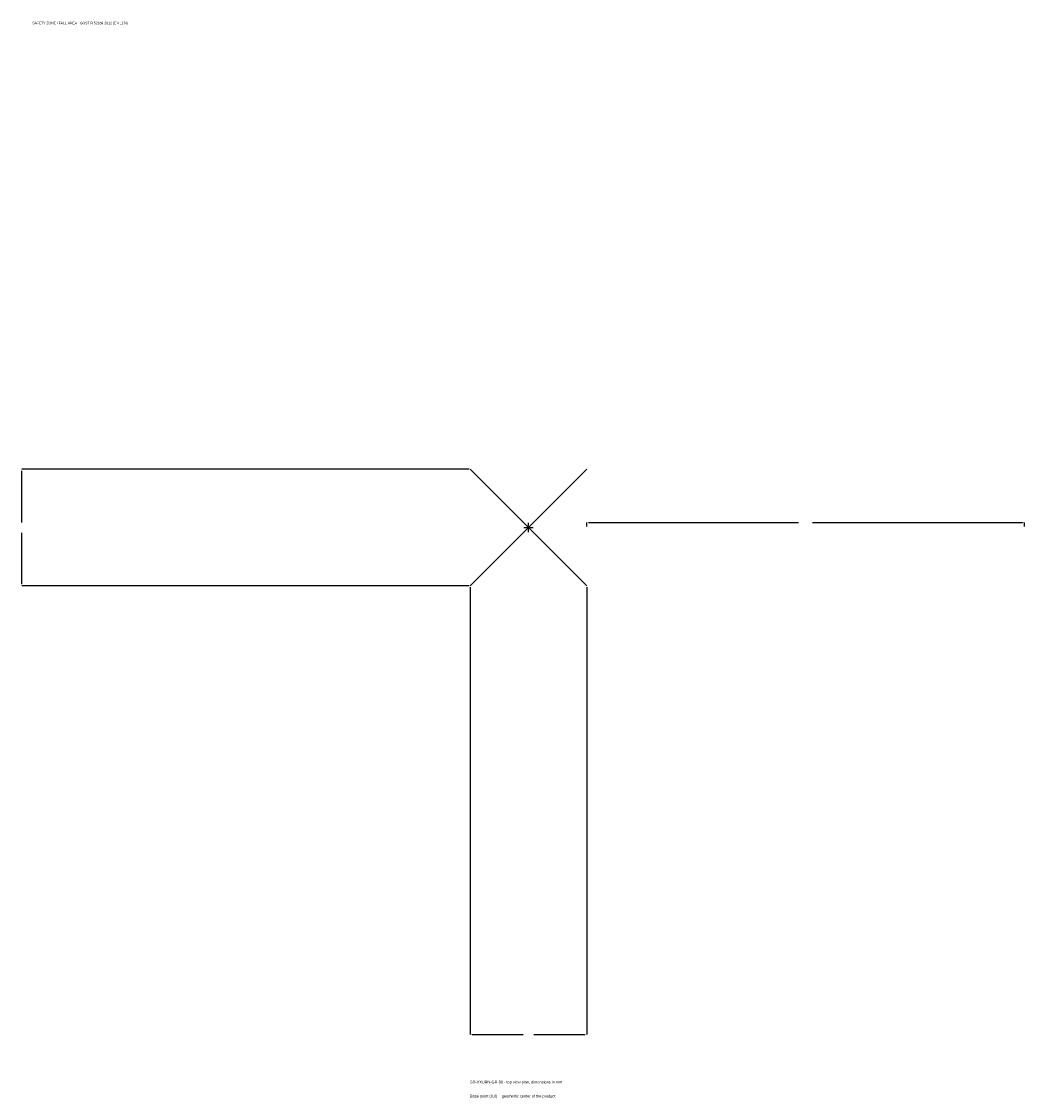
# Model space of a CAD drawing. Extents: x -1737 to 1700, y -1955 to 1733.
import ezdxf

# ---------------------------------------------------------------- set-up
doc = ezdxf.new("R2010")
doc.units = 0
for name, color, linetype in [('GP_MAF_zona_bezopasnosti', 1, 'Continuous'), ('ZSK_DANNYE', 3, 'Continuous'), ('ZSK_KONTUR', 7, 'Continuous'), ('ZSK_RAZMERY', 8, 'Continuous')]:
    doc.layers.add(name, color=color, linetype=linetype)
doc.dimstyles.new('ORION', dxfattribs={"dimtxt": 12, "dimasz": 7.2, "dimexe": 1.25, "dimexo": 3.6, "dimtad": 1, "dimcen": 2.5, "dimazin": 3, "dimtfac": 1, "dimtmove": 0, "dimatfit": 3})

# ---------------------------------------------------------------- blocks, each defined once
blk = doc.blocks.new('_CLOSEDFILLED')
at = {"color": 0, "linetype": 'BYBLOCK'}
blk.add_solid([(-1, 0.16), (0, 0), (-1, -0.16)], dxfattribs=at)
blk = doc.blocks.new('*D1')
for p, q in [((-200, -203.6), (-200, -1736)), ((200, -203.6), (200, -1736)), ((-192.8, -1736), (-18, -1736)), ((18, -1736), (192.8, -1736))]:
    blk.add_line(p, q)
at = {"layer": 'Defpoints'}
for p in [(-200, -200), (200, -200), (-200, -1736)]:
    blk.add_point(p, dxfattribs=at)
at = {"layer": 'ZSK_RAZMERY', "xscale": 7.199999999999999, "yscale": 7.199999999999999, "rotation": 180}
blk.add_blockref('_CLOSEDFILLED', (-200, -1736), dxfattribs=at)
at = {"layer": 'ZSK_RAZMERY', "xscale": 7.199999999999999, "yscale": 7.199999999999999}
blk.add_blockref('_CLOSEDFILLED', (200, -1736), dxfattribs=at)
blk = doc.blocks.new('*D2')
for p, q in [((-203.6, 200), (-1736, 200)), ((-1736, 18), (-1736, 192.8)), ((-1736, -192.8), (-1736, -18)), ((-203.6, -200), (-1736, -200))]:
    blk.add_line(p, q)
at = {"layer": 'Defpoints'}
for p in [(-200, 200), (-1736, -200), (-200, -200)]:
    blk.add_point(p, dxfattribs=at)
at = {"layer": 'ZSK_RAZMERY', "xscale": 7.199999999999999, "yscale": 7.199999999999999}
for p, rotation in [((-1736, 200), 90), ((-1736, -200), 270)]:
    blk.add_blockref('_CLOSEDFILLED', p, dxfattribs=dict(at, rotation=rotation))
blk = doc.blocks.new('*D3')
for p, q in [((200, 3.6), (200, 18)), ((207.2, 18), (926, 18)), ((974, 18), (1692.8, 18)), ((1700, 3.6), (1700, 18))]:
    blk.add_line(p, q)
at = {"layer": 'Defpoints'}
for p in [(200, 18), (200, 0), (1700, 0)]:
    blk.add_point(p, dxfattribs=at)
at = {"layer": 'ZSK_RAZMERY', "xscale": 7.199999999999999, "yscale": 7.199999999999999, "rotation": 180}
blk.add_blockref('_CLOSEDFILLED', (200, 18), dxfattribs=at)
at = {"layer": 'ZSK_RAZMERY', "xscale": 7.199999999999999, "yscale": 7.199999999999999}
blk.add_blockref('_CLOSEDFILLED', (1700, 18), dxfattribs=at)
blk = doc.blocks.new('B1')
at = {"layer": 'ZSK_KONTUR'}
for p, q in [((-200, -200), (200, 200)), ((-200, 200), (200, -200))]:
    blk.add_line(p, q, dxfattribs=at)
at = {"layer": 'ZSK_RAZMERY'}
for p, q in [((-16, 0), (16, 0)), ((0, -16), (0, 16))]:
    blk.add_line(p, q, dxfattribs=at)
at = {"layer": 'GP_MAF_zona_bezopasnosti', "color": 1}
blk.add_text('SAFETY ZONE / FALL AREA - GOST R 52169-2012 (EN 1176)', height=8.4, dxfattribs=at).set_placement((-1700, 1724))
at = {"layer": 'ZSK_RAZMERY'}
dim = blk.add_linear_dim(base=(-1736, -200), p1=(-200, -200), p2=(-200, 200), angle=90, dimstyle='ORION', dxfattribs=at)
dim.commit()
dim.dimension.update_dxf_attribs({"geometry": '*D2', "text_midpoint": (-1736, 0)})
for base, p1, p2, picture, middle in [((200, 18), (200, 0), (1700, 0), '*D3', (950, 18)), ((-200, -1736), (-200, -200), (200, -200), '*D1', (0, -1736))]:
    dim = blk.add_linear_dim(base=base, p1=p1, p2=p2, dimstyle='ORION', dxfattribs=at)
    dim.commit()
    dim.dimension.update_dxf_attribs({"geometry": picture, "text_midpoint": middle})

msp = doc.modelspace()

# ---------------------------------------------------------------- block references
msp.add_blockref('B1', (0, 0))

# ---------------------------------------------------------------- texts
at = {"layer": 'ZSK_DANNYE', "color": 3}
msp.add_text('SD-VXURN-GR-90 - top view plan, dimensions in mm', height=9.6, dxfattribs=at).set_placement((-200, -1904))
at = {"layer": 'ZSK_DANNYE', "color": 7}
msp.add_text('Base point (0,0) = geometric center of the product', height=9.6, dxfattribs=at).set_placement((-200, -1952))

doc.saveas('drawing.dxf')
